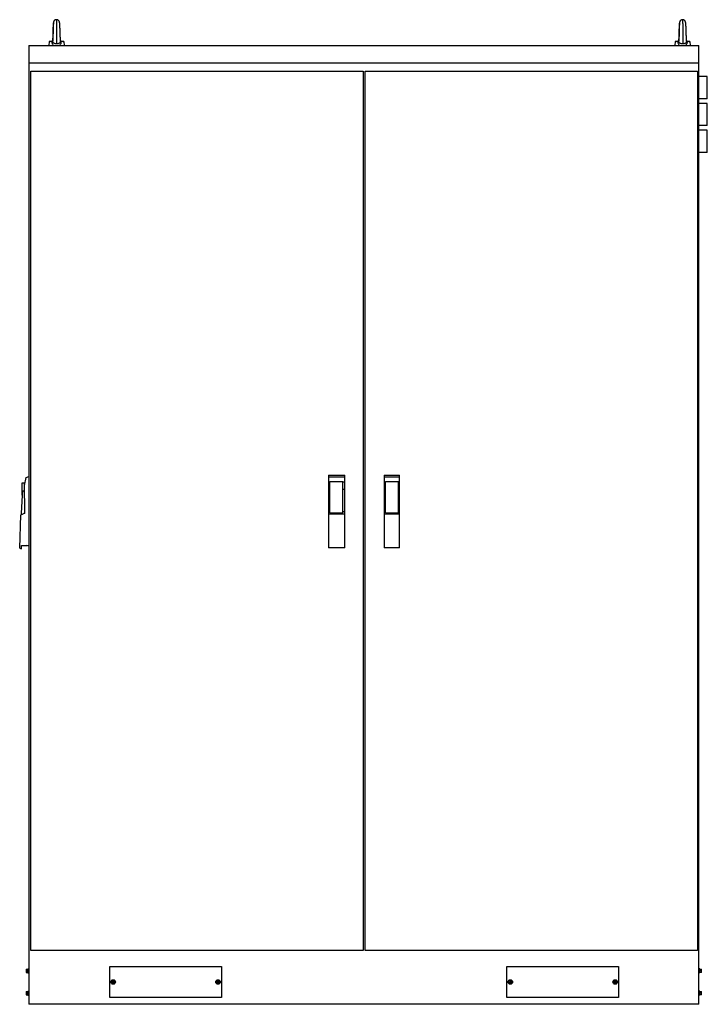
# Model space of a CAD drawing. Header units: millimetres. Extents: x 214 to 1755, y 245 to 2451.
import ezdxf

# ---------------------------------------------------------------- set-up
doc = ezdxf.new("R2010")
doc.units = ezdxf.units.MM
doc.header["$LTSCALE"] = 176.866381
doc.layers.get('0').update_dxf_attribs({"linetype": 'CONTINUOUS'})

msp = doc.modelspace()

# ---------------------------------------------------------------- linework, layer by layer
at = {"color": 7, "linetype": 'Continuous'}
for p, q in [((290.9, 2448.9), (290.7, 2448.6)), ((290.9, 2448.9), (290.9, 2448.9)), ((1693.9, 2448.9), (1693.7, 2448.6)), ((1693.9, 2448.9), (1693.9, 2448.9)), ((288.1, 2428.1), (288, 2426.7)), ((288, 2426.7), (288, 2425.3)), ((288.2, 2430.9), (288.1, 2429.9)), ((288.1, 2429.9), (288.1, 2429)), ((288.1, 2429), (288.1, 2428.1)), ((288.3, 2432.7), (288.2, 2431.8)), ((288.2, 2431.8), (288.2, 2430.9)), ((288.7, 2431.1), (288.6, 2427.4)), ((288.6, 2427.4), (288.6, 2425.8)), ((288.8, 2434.4), (288.7, 2431.1)), ((288.9, 2436.5), (288.8, 2434.4)), ((289, 2438.9), (288.9, 2437.9)), ((288.9, 2437.9), (288.9, 2436.5)), ((289.1, 2441.1), (289, 2440.6)), ((289, 2440.6), (289, 2439.8)), ((289, 2439.8), (289, 2438.9)), ((289.2, 2443.2), (289.1, 2442.8)), ((289.1, 2442.8), (289.1, 2442.4)), ((289.1, 2442.4), (289.1, 2442)), ((289.1, 2442), (289.1, 2441.6)), ((289.1, 2441.6), (289.1, 2441.1)), ((289.2, 2443.5), (289.2, 2443.2)), ((304.2, 2429.7), (304.1, 2430.8)), ((304.2, 2428.6), (304.2, 2429.7)), ((304.2, 2427.4), (304.2, 2428.6)), ((304.3, 2426.2), (304.2, 2427.4)), ((1691.1, 2428.1), (1691, 2426.7)), ((1691, 2426.7), (1691, 2425.3)), ((1691.2, 2430.9), (1691.1, 2429.9)), ((1691.1, 2429.9), (1691.1, 2429)), ((1691.1, 2429), (1691.1, 2428.1)), ((1691.3, 2432.7), (1691.2, 2431.8)), ((1691.2, 2431.8), (1691.2, 2430.9)), ((1691.7, 2431.1), (1691.6, 2427.4)), ((1691.6, 2427.4), (1691.6, 2425.8)), ((1691.8, 2434.4), (1691.7, 2431.1)), ((1691.9, 2436.5), (1691.8, 2434.4)), ((1692, 2438.9), (1691.9, 2437.9)), ((1691.9, 2437.9), (1691.9, 2436.5)), ((1692.1, 2441.1), (1692, 2440.6)), ((1692, 2440.6), (1692, 2439.8)), ((1692, 2439.8), (1692, 2438.9)), ((1692.2, 2443.2), (1692.1, 2442.8)), ((1692.1, 2442.8), (1692.1, 2442.4)), ((1692.1, 2442.4), (1692.1, 2442)), ((1692.1, 2442), (1692.1, 2441.6)), ((1692.1, 2441.6), (1692.1, 2441.1)), ((1692.2, 2443.5), (1692.2, 2443.2)), ((1707.2, 2429.7), (1707.1, 2430.8)), ((1707.2, 2428.6), (1707.2, 2429.7)), ((1707.2, 2427.4), (1707.2, 2428.6)), ((1707.3, 2426.2), (1707.2, 2427.4)), ((287.4, 2406.2), (287.3, 2405.1)), ((287.3, 2405.1), (287.3, 2404.2)), ((287.5, 2409.3), (287.4, 2407.5)), ((287.4, 2407.5), (287.4, 2406.2)), ((287.6, 2412.2), (287.5, 2409.3)), ((287.7, 2418.2), (287.6, 2415.3)), ((287.6, 2415.3), (287.6, 2412.2)), ((287.8, 2420.3), (287.7, 2418.2)), ((287.8, 2405.1), (287.7, 2404.5)), ((287.7, 2404.5), (287.7, 2403.9)), ((287.9, 2422.1), (287.8, 2420.3)), ((287.9, 2406.4), (287.8, 2405.8)), ((287.8, 2405.8), (287.8, 2405.1)), ((288, 2425.3), (287.9, 2423.9)), ((287.9, 2423.9), (287.9, 2422.1)), ((288, 2408.6), (287.9, 2407.9)), ((287.9, 2407.9), (287.9, 2407.1)), ((287.9, 2407.1), (287.9, 2406.4)), ((288.1, 2411), (288, 2410.2)), ((288, 2410.2), (288, 2409.4)), ((288, 2409.4), (288, 2408.6)), ((288.2, 2413.6), (288.1, 2412.7)), ((288.1, 2412.7), (288.1, 2411.8)), ((288.1, 2411.8), (288.1, 2411)), ((288.3, 2416.4), (288.2, 2415.4)), ((288.2, 2415.4), (288.2, 2414.5)), ((288.2, 2414.5), (288.2, 2413.6)), ((288.4, 2419.4), (288.3, 2418.4)), ((288.3, 2418.4), (288.3, 2417.4)), ((288.3, 2417.4), (288.3, 2416.4)), ((288.5, 2422.5), (288.4, 2421.5)), ((288.4, 2421.5), (288.4, 2420.4)), ((288.4, 2420.4), (288.4, 2419.4)), ((288.6, 2425.8), (288.5, 2424.2)), ((288.5, 2424.2), (288.5, 2422.5)), ((304.3, 2425), (304.3, 2426.2)), ((304.4, 2423.8), (304.3, 2425)), ((304.4, 2422.6), (304.4, 2423.8)), ((304.5, 2420.8), (304.4, 2422.6)), ((304.5, 2419.1), (304.5, 2420.8)), ((304.6, 2416.8), (304.5, 2419.1)), ((304.7, 2414.7), (304.6, 2416.8)), ((304.9, 2406.6), (304.9, 2408.1)), ((304.9, 2405.7), (304.9, 2406.6)), ((305, 2404.7), (304.9, 2405.7)), ((305, 2403.9), (305, 2404.7)), ((1690.4, 2406.2), (1690.3, 2405.1)), ((1690.3, 2405.1), (1690.3, 2404.2)), ((1690.5, 2409.3), (1690.4, 2407.5)), ((1690.4, 2407.5), (1690.4, 2406.2)), ((1690.6, 2412.2), (1690.5, 2409.3)), ((1690.7, 2418.2), (1690.6, 2415.3)), ((1690.6, 2415.3), (1690.6, 2412.2)), ((1690.8, 2420.3), (1690.7, 2418.2)), ((1690.8, 2405.1), (1690.7, 2404.5)), ((1690.9, 2422.1), (1690.8, 2420.3)), ((1690.9, 2406.4), (1690.8, 2405.8)), ((1690.8, 2405.8), (1690.8, 2405.1)), ((1691, 2425.3), (1690.9, 2423.9)), ((1690.9, 2423.9), (1690.9, 2422.1)), ((1691, 2408.6), (1690.9, 2407.9)), ((1690.9, 2407.9), (1690.9, 2407.1)), ((1690.9, 2407.1), (1690.9, 2406.4)), ((1691.1, 2411), (1691, 2410.2)), ((1691, 2410.2), (1691, 2409.4)), ((1691, 2409.4), (1691, 2408.6)), ((1691.2, 2413.6), (1691.1, 2412.7)), ((1691.1, 2412.7), (1691.1, 2411.8)), ((1691.1, 2411.8), (1691.1, 2411)), ((1691.3, 2416.4), (1691.2, 2415.4)), ((1691.2, 2415.4), (1691.2, 2414.5)), ((1691.2, 2414.5), (1691.2, 2413.6)), ((1691.4, 2419.4), (1691.3, 2418.4)), ((1691.3, 2418.4), (1691.3, 2417.4)), ((1691.3, 2417.4), (1691.3, 2416.4)), ((1691.5, 2422.5), (1691.4, 2421.5)), ((1691.4, 2421.5), (1691.4, 2420.4)), ((1691.4, 2420.4), (1691.4, 2419.4)), ((1691.6, 2425.8), (1691.5, 2424.2)), ((1691.5, 2424.2), (1691.5, 2422.5)), ((1707.3, 2425), (1707.3, 2426.2)), ((1707.4, 2423.8), (1707.3, 2425)), ((1707.4, 2422.6), (1707.4, 2423.8)), ((1707.5, 2420.8), (1707.4, 2422.6)), ((1707.5, 2419.1), (1707.5, 2420.8)), ((1707.6, 2416.8), (1707.5, 2419.1)), ((1707.7, 2414.7), (1707.6, 2416.8)), ((1707.9, 2406.6), (1707.9, 2408.1)), ((1707.9, 2405.7), (1707.9, 2406.6)), ((1708, 2404.7), (1707.9, 2405.7)), ((1708, 2403.9), (1708, 2404.7)), ((234.1, 2393.8), (234.1, 245.4)), ((234.1, 2393.8), (1735.6, 2393.8)), ((279.8, 2402.2), (278.9, 2393.8)), ((287.7, 2403.2), (280.8, 2402.8)), ((287.6, 2403), (287.6, 2403)), ((305, 2403.1), (305, 2403.9)), ((305, 2403.2), (311.4, 2402.8)), ((305, 2403.1), (305, 2403.1)), ((305, 2403.1), (305, 2403.1)), ((305, 2403.1), (305, 2403.1)), ((305, 2403), (305, 2403.1)), ((305, 2403), (305, 2403)), ((305.1, 2402.9), (305.1, 2402.9)), ((305.1, 2402.9), (305.1, 2402.9)), ((312.5, 2402.2), (313.3, 2393.8)), ((1682.8, 2402.2), (1681.9, 2393.8)), ((1690.7, 2403.2), (1683.8, 2402.8)), ((1690.6, 2403), (1690.6, 2403)), ((1690.7, 2403.6), (1690.7, 2403.1)), ((1708, 2403.1), (1708, 2403.9)), ((1708, 2403.2), (1714.4, 2402.8)), ((1708, 2403.1), (1708, 2403.1)), ((1708, 2403.1), (1708, 2403.1)), ((1708, 2403.1), (1708, 2403.1)), ((1708, 2403), (1708, 2403.1)), ((1708, 2403), (1708, 2403)), ((1708.1, 2402.9), (1708.1, 2402.9)), ((1708.1, 2402.9), (1708.1, 2402.9)), ((1715.5, 2402.2), (1716.3, 2393.8)), ((1735.6, 245.4), (1735.6, 2393.8)), ((1735.6, 2353.8), (234.1, 2353.8)), ((238.4, 365.8), (238.4, 2335.8)), ((238.4, 2335.8), (983.4, 2335.8)), ((983.4, 2335.8), (983.4, 365.8)), ((987.9, 365.8), (987.9, 2335.8)), ((987.9, 2335.8), (1732.9, 2335.8)), ((1732.9, 2335.8), (1732.9, 365.8)), ((1754.6, 2323.9), (1735.6, 2323.9)), ((1754.6, 2273.9), (1754.6, 2323.9)), ((1754.6, 2273.9), (1735.6, 2273.9)), ((1754.6, 2263.9), (1735.6, 2263.9)), ((1754.6, 2213.9), (1754.6, 2263.9)), ((1754.6, 2213.9), (1735.6, 2213.9)), ((1754.6, 2203.9), (1735.6, 2203.9)), ((1754.6, 2153.9), (1754.6, 2203.9)), ((1754.6, 2153.9), (1735.6, 2153.9)), ((218.2, 1412.8), (218.2, 1385.9)), ((224.8, 1412.8), (218.2, 1412.8)), ((224.8, 1407.6), (228.1, 1425.8)), ((224.9, 1345.3), (224.8, 1412.8)), ((228.1, 1425.8), (234.1, 1427.8)), ((905.9, 1430.9), (905.9, 1267.9)), ((905.9, 1430.9), (942.3, 1430.9)), ((905.9, 1427.5), (942.3, 1427.5)), ((908.7, 1415.3), (905.9, 1415.3)), ((908.7, 1346.4), (908.7, 1415.6)), ((937.8, 1415.6), (908.7, 1415.6)), ((937.8, 1346.4), (937.8, 1415.6)), ((942.3, 1415.3), (937.8, 1415.3)), ((942.3, 1267.9), (942.3, 1430.9)), ((1030.5, 1430.9), (1030.5, 1267.9)), ((1030.5, 1430.9), (1065.1, 1430.9)), ((1030.5, 1427.5), (1065.1, 1427.5)), ((1033.5, 1415.3), (1030.5, 1415.3)), ((1033.5, 1346.4), (1033.5, 1415.6)), ((1062.7, 1415.6), (1033.5, 1415.6)), ((1062.7, 1346.4), (1062.7, 1415.6)), ((1065.1, 1415.3), (1062.7, 1415.3)), ((1065.1, 1267.9), (1065.1, 1430.9)), ((219.8, 1395.9), (224.8, 1395.9)), ((905.9, 1399.2), (908.7, 1399.2)), ((937.8, 1399.2), (942.3, 1399.2)), ((1030.5, 1399.2), (1033.5, 1399.2)), ((1062.7, 1399.2), (1065.1, 1399.2)), ((219.1, 1385.9), (218.2, 1385.9)), ((905.9, 1349.4), (908.7, 1349.4)), ((908.7, 1346.4), (937.8, 1346.4)), ((937.8, 1349.4), (942.3, 1349.4)), ((1030.5, 1349.4), (1033.5, 1349.4)), ((1033.5, 1346.4), (1062.7, 1346.4)), ((1062.7, 1349.4), (1065.1, 1349.4)), ((213.7, 1267.1), (216.1, 1341.8)), ((905.9, 1344.4), (942.3, 1344.4)), ((1030.5, 1344.4), (1065.1, 1344.4)), ((218, 1266), (218, 1273.4)), ((218, 1273.4), (229.9, 1273.4)), ((905.9, 1268.6), (942.3, 1268.6)), ((942.3, 1267.9), (905.9, 1267.9)), ((1030.5, 1268.6), (1065.1, 1268.6)), ((1065.1, 1267.9), (1030.5, 1267.9)), ((983.4, 365.8), (238.4, 365.8)), ((1732.9, 365.8), (987.9, 365.8)), ((228.5, 324.2), (233.3, 324.2)), ((228.5, 324.2), (228.5, 316.6)), ((228.5, 320.4), (233.3, 320.4)), ((228.5, 316.6), (233.3, 316.6)), ((229.8, 324.2), (229.8, 316.6)), ((232, 324.8), (234.1, 324.8)), ((232, 324.8), (232, 324.2)), ((232, 316.6), (232, 316)), ((232, 316), (234.1, 316)), ((233.3, 325.4), (234.1, 325.4)), ((233.3, 315.4), (233.3, 325.4)), ((233.6, 320.7), (233.3, 320.7)), ((233.3, 315.4), (234.1, 315.4)), ((233.5, 320.7), (233.5, 320.1)), ((234.1, 320.8), (233.6, 320.7)), ((415.6, 330.4), (665.6, 330.4)), ((415.6, 260.4), (415.6, 330.4)), ((665.6, 330.4), (665.6, 260.4)), ((1305.6, 330.4), (1555.6, 330.4)), ((1305.6, 260.4), (1305.6, 330.4)), ((1555.6, 330.4), (1555.6, 260.4)), ((1736.6, 325.4), (1735.6, 325.4)), ((1736.6, 315.4), (1735.6, 315.4)), ((1736.6, 315.4), (1736.6, 325.4)), ((1737.9, 324.8), (1736.6, 324.8)), ((1737.9, 316), (1736.6, 316)), ((1737.9, 316), (1737.9, 324.8)), ((1737.9, 324.2), (1741.4, 324.2)), ((1741.4, 320.4), (1737.9, 320.4)), ((1741.4, 316.6), (1737.9, 316.6)), ((1741.4, 316.6), (1741.4, 324.2)), ((418.7, 295.4), (420.9, 299.2)), ((420.9, 291.6), (418.7, 295.4)), ((420.9, 299.2), (425.3, 299.2)), ((425.3, 291.6), (420.9, 291.6)), ((421.6, 297.4), (421.1, 296.9)), ((421.1, 296.9), (422.5, 295.4)), ((422.5, 295.4), (421.1, 293.9)), ((421.1, 293.9), (421.6, 293.3)), ((423.1, 296), (421.6, 297.4)), ((421.6, 293.3), (423.1, 294.8)), ((424.6, 297.4), (423.1, 296)), ((423.1, 294.8), (424.6, 293.3)), ((423.8, 295.4), (425.2, 296.9)), ((425.2, 293.9), (423.8, 295.4)), ((425.2, 296.9), (424.6, 297.4)), ((424.6, 293.3), (425.2, 293.9)), ((425.3, 299.2), (427.5, 295.4)), ((427.5, 295.4), (425.3, 291.6)), ((427.5, 295.7), (427.4, 295.7)), ((427.4, 295.1), (427.5, 295.1)), ((427.5, 295.3), (427.5, 295.3)), ((653.7, 295.4), (655.9, 299.2)), ((655.9, 291.6), (653.7, 295.4)), ((655.9, 299.2), (660.3, 299.2)), ((660.3, 291.6), (655.9, 291.6)), ((656.6, 297.4), (656.1, 296.9)), ((656.1, 296.9), (657.5, 295.4)), ((657.5, 295.4), (656.1, 293.9)), ((656.1, 293.9), (656.6, 293.3)), ((658.1, 296), (656.6, 297.4)), ((656.6, 293.3), (658.1, 294.8)), ((659.6, 297.4), (658.1, 296)), ((658.1, 294.8), (659.6, 293.3)), ((658.8, 295.4), (660.2, 296.9)), ((660.2, 293.9), (658.8, 295.4)), ((660.2, 296.9), (659.6, 297.4)), ((659.6, 293.3), (660.2, 293.9)), ((660.3, 299.2), (662.5, 295.4)), ((662.5, 295.4), (660.3, 291.6)), ((662.5, 295.7), (662.4, 295.7)), ((662.4, 295.1), (662.5, 295.1)), ((662.5, 295.3), (662.5, 295.3)), ((1308.7, 295.4), (1310.9, 299.2)), ((1310.9, 291.6), (1308.7, 295.4)), ((1310.9, 299.2), (1315.3, 299.2)), ((1315.3, 291.6), (1310.9, 291.6)), ((1311.6, 297.4), (1311.1, 296.9)), ((1311.1, 296.9), (1312.5, 295.4)), ((1312.5, 295.4), (1311.1, 293.9)), ((1311.1, 293.9), (1311.6, 293.3)), ((1313.1, 296), (1311.6, 297.4)), ((1311.6, 293.3), (1313.1, 294.8)), ((1314.6, 297.4), (1313.1, 296)), ((1313.1, 294.8), (1314.6, 293.3)), ((1313.8, 295.4), (1315.2, 296.9)), ((1315.2, 293.9), (1313.8, 295.4)), ((1315.2, 296.9), (1314.6, 297.4)), ((1314.6, 293.3), (1315.2, 293.9)), ((1315.3, 299.2), (1317.5, 295.4)), ((1317.5, 295.4), (1315.3, 291.6)), ((1317.5, 295.7), (1317.4, 295.7)), ((1317.4, 295.1), (1317.5, 295.1)), ((1317.5, 295.3), (1317.5, 295.3)), ((1543.7, 295.4), (1545.9, 299.2)), ((1545.9, 291.6), (1543.7, 295.4)), ((1545.9, 299.2), (1550.3, 299.2)), ((1550.3, 291.6), (1545.9, 291.6)), ((1546.6, 297.4), (1546.1, 296.9)), ((1546.1, 296.9), (1547.5, 295.4)), ((1547.5, 295.4), (1546.1, 293.9)), ((1546.1, 293.9), (1546.6, 293.3)), ((1548.1, 296), (1546.6, 297.4)), ((1546.6, 293.3), (1548.1, 294.8)), ((1549.6, 297.4), (1548.1, 296)), ((1548.1, 294.8), (1549.6, 293.3)), ((1548.8, 295.4), (1550.2, 296.9)), ((1550.2, 293.9), (1548.8, 295.4)), ((1550.2, 296.9), (1549.6, 297.4)), ((1549.6, 293.3), (1550.2, 293.9)), ((1550.3, 299.2), (1552.5, 295.4)), ((1552.5, 295.4), (1550.3, 291.6)), ((1552.5, 295.7), (1552.4, 295.7)), ((1552.4, 295.1), (1552.5, 295.1)), ((1552.5, 295.3), (1552.5, 295.3)), ((228.5, 274.2), (233.3, 274.2)), ((228.5, 274.2), (228.5, 266.6)), ((228.5, 270.4), (233.3, 270.4)), ((228.5, 266.6), (233.3, 266.6)), ((229.8, 274.2), (229.8, 266.6)), ((232, 274.8), (234.1, 274.8)), ((232, 274.8), (232, 274.2)), ((232, 266.6), (232, 266)), ((232, 266), (234.1, 266)), ((233.3, 275.4), (234.1, 275.4)), ((233.3, 265.4), (233.3, 275.4)), ((233.6, 270.7), (233.3, 270.7)), ((233.3, 265.4), (234.1, 265.4)), ((233.5, 270.7), (233.5, 270.1)), ((234.1, 270.8), (233.6, 270.7)), ((1736.6, 275.4), (1735.6, 275.4)), ((1736.6, 265.4), (1735.6, 265.4)), ((1736.6, 265.4), (1736.6, 275.4)), ((1737.9, 274.8), (1736.6, 274.8)), ((1737.9, 266), (1736.6, 266)), ((1737.9, 266), (1737.9, 274.8)), ((1737.9, 274.2), (1741.4, 274.2)), ((1741.4, 270.4), (1737.9, 270.4)), ((1741.4, 266.6), (1737.9, 266.6)), ((1741.4, 266.6), (1741.4, 274.2)), ((1735.6, 245.4), (234.1, 245.4)), ((665.6, 260.4), (415.6, 260.4)), ((1555.6, 260.4), (1305.6, 260.4))]:
    msp.add_line(p, q, dxfattribs=at)
for points in [[(290.9, 2448.9), (290.7, 2448.6), (290.5, 2448.3), (290.3, 2448), (290.1, 2447.7), (290, 2447.5), (289.9, 2447.2), (289.8, 2447), (289.7, 2446.7), (289.6, 2446.5), (289.5, 2446.3), (289.4, 2446.1), (289.4, 2445.9), (289.3, 2445.7), (289.3, 2445.5), (289.3, 2445.3), (289.2, 2445.1), (289.2, 2444.9), (289.2, 2444.8), (289.1, 2444.6), (289.1, 2444.4), (289.1, 2444.2), (289, 2444), (289, 2443.8), (289, 2443.6), (289, 2443.4), (288.9, 2443.2), (288.9, 2443), (288.9, 2442.8), (288.9, 2442.5), (288.9, 2442.3), (288.8, 2442), (288.8, 2441.8), (288.8, 2441.5), (288.8, 2441.2), (288.7, 2440.9), (288.7, 2440.6), (288.7, 2440.3), (288.7, 2440), (288.6, 2439.6), (288.6, 2439.3), (288.6, 2438.9), (288.6, 2438.6), (288.5, 2438.2), (288.5, 2437.8), (288.5, 2437.4), (288.5, 2437), (288.5, 2436.6), (288.4, 2436.2), (288.4, 2435.8), (288.4, 2435.4), (288.4, 2434.9), (288.3, 2434.5), (288.3, 2434), (288.3, 2433.6), (288.3, 2432.7)], [(290.7, 2448.6), (290.5, 2448.4), (290.4, 2448.1), (290.2, 2447.8), (290.1, 2447.6), (289.9, 2447.3), (289.8, 2447.1), (289.8, 2446.9), (289.7, 2446.7), (289.6, 2446.5), (289.6, 2446.3), (289.5, 2446.1), (289.5, 2445.9), (289.4, 2445.8), (289.4, 2445.6), (289.4, 2445.5), (289.4, 2445.3), (289.3, 2445.2), (289.3, 2445.1), (289.3, 2445), (289.3, 2444.9), (289.3, 2444.8), (289.3, 2444.6), (289.3, 2444.5), (289.2, 2444.4), (289.2, 2444.3), (289.2, 2444.2), (289.2, 2444.1), (289.2, 2443.9), (289.2, 2443.8), (289.2, 2443.5)], [(296.1, 2451.3), (295.8, 2451.3), (295.4, 2451.3), (294.9, 2451.2), (294.4, 2451.1), (293.9, 2450.9), (293.5, 2450.8), (293.1, 2450.6), (292.7, 2450.4), (292.3, 2450.1), (292, 2449.9), (291.7, 2449.7), (291.4, 2449.4), (291.2, 2449.2), (290.9, 2448.9)], [(304.1, 2430.8), (304.1, 2431.4), (304.1, 2431.9), (304, 2432.4), (304, 2432.9), (304, 2433.4), (304, 2433.9), (304, 2434.4), (303.9, 2434.8), (303.9, 2435.3), (303.9, 2435.7), (303.9, 2436.2), (303.8, 2436.6), (303.8, 2437), (303.8, 2437.4), (303.8, 2437.8), (303.8, 2438.2), (303.7, 2438.5), (303.7, 2438.9), (303.7, 2439.2), (303.7, 2439.5), (303.6, 2439.9), (303.6, 2440.2), (303.6, 2440.5), (303.6, 2440.8), (303.6, 2441.1), (303.5, 2441.4), (303.5, 2441.6), (303.5, 2441.9), (303.5, 2442.1), (303.4, 2442.4), (303.4, 2442.6), (303.4, 2442.9), (303.4, 2443.1), (303.3, 2443.3), (303.3, 2443.5), (303.3, 2443.7), (303.3, 2443.9), (303.2, 2444.1), (303.2, 2444.3), (303.2, 2444.5), (303.2, 2444.6), (303.1, 2444.8), (303.1, 2445), (303.1, 2445.2), (303, 2445.4), (303, 2445.5), (302.9, 2445.7), (302.9, 2445.9), (302.8, 2446.1), (302.8, 2446.4), (302.7, 2446.6), (302.6, 2446.8), (302.5, 2447.1), (302.4, 2447.3), (302.2, 2447.6), (302.1, 2447.9), (301.9, 2448.1), (301.7, 2448.4), (301.5, 2448.7), (301.3, 2449), (301, 2449.3), (300.7, 2449.6), (300.4, 2449.8), (300, 2450.1), (299.6, 2450.3), (299.2, 2450.6), (298.8, 2450.8), (298.3, 2450.9), (297.9, 2451.1), (297.4, 2451.2), (296.9, 2451.3), (296.4, 2451.3), (296.1, 2451.3)], [(1693.9, 2448.9), (1693.7, 2448.6), (1693.5, 2448.3), (1693.3, 2448), (1693.1, 2447.7), (1693, 2447.5), (1692.9, 2447.2), (1692.8, 2447), (1692.7, 2446.7), (1692.6, 2446.5), (1692.5, 2446.3), (1692.4, 2446.1), (1692.4, 2445.9), (1692.3, 2445.7), (1692.3, 2445.5), (1692.3, 2445.3), (1692.2, 2445.1), (1692.2, 2444.9), (1692.2, 2444.8), (1692.1, 2444.6), (1692.1, 2444.4), (1692.1, 2444.2), (1692, 2444), (1692, 2443.8), (1692, 2443.6), (1692, 2443.4), (1691.9, 2443.2), (1691.9, 2443), (1691.9, 2442.8), (1691.9, 2442.5), (1691.9, 2442.3), (1691.8, 2442), (1691.8, 2441.8), (1691.8, 2441.5), (1691.8, 2441.2), (1691.7, 2440.9), (1691.7, 2440.6), (1691.7, 2440.3), (1691.7, 2440), (1691.6, 2439.6), (1691.6, 2439.3), (1691.6, 2438.9), (1691.6, 2438.6), (1691.5, 2438.2), (1691.5, 2437.8), (1691.5, 2437.4), (1691.5, 2437), (1691.5, 2436.6), (1691.4, 2436.2), (1691.4, 2435.8), (1691.4, 2435.4), (1691.4, 2434.9), (1691.3, 2434.5), (1691.3, 2434), (1691.3, 2433.6), (1691.3, 2432.7)], [(1693.7, 2448.6), (1693.5, 2448.4), (1693.4, 2448.1), (1693.2, 2447.8), (1693.1, 2447.6), (1692.9, 2447.3), (1692.8, 2447.1), (1692.8, 2446.9), (1692.7, 2446.7), (1692.6, 2446.5), (1692.6, 2446.3), (1692.5, 2446.1), (1692.5, 2445.9), (1692.4, 2445.8), (1692.4, 2445.6), (1692.4, 2445.5), (1692.4, 2445.3), (1692.3, 2445.2), (1692.3, 2445.1), (1692.3, 2445), (1692.3, 2444.9), (1692.3, 2444.8), (1692.3, 2444.6), (1692.3, 2444.5), (1692.2, 2444.4), (1692.2, 2444.3), (1692.2, 2444.2), (1692.2, 2444.1), (1692.2, 2443.9), (1692.2, 2443.8), (1692.2, 2443.5)], [(1699.1, 2451.3), (1698.8, 2451.3), (1698.4, 2451.3), (1697.9, 2451.2), (1697.4, 2451.1), (1696.9, 2450.9), (1696.5, 2450.8), (1696.1, 2450.6), (1695.7, 2450.4), (1695.3, 2450.1), (1695, 2449.9), (1694.7, 2449.7), (1694.4, 2449.4), (1694.2, 2449.2), (1693.9, 2448.9)], [(1707.1, 2430.8), (1707.1, 2431.4), (1707.1, 2431.9), (1707, 2432.4), (1707, 2432.9), (1707, 2433.4), (1707, 2433.9), (1707, 2434.4), (1706.9, 2434.8), (1706.9, 2435.3), (1706.9, 2435.7), (1706.9, 2436.2), (1706.8, 2436.6), (1706.8, 2437), (1706.8, 2437.4), (1706.8, 2437.8), (1706.8, 2438.2), (1706.7, 2438.5), (1706.7, 2438.9), (1706.7, 2439.2), (1706.7, 2439.5), (1706.6, 2439.9), (1706.6, 2440.2), (1706.6, 2440.5), (1706.6, 2440.8), (1706.6, 2441.1), (1706.5, 2441.4), (1706.5, 2441.6), (1706.5, 2441.9), (1706.5, 2442.1), (1706.4, 2442.4), (1706.4, 2442.6), (1706.4, 2442.9), (1706.4, 2443.1), (1706.3, 2443.3), (1706.3, 2443.5), (1706.3, 2443.7), (1706.3, 2443.9), (1706.2, 2444.1), (1706.2, 2444.3), (1706.2, 2444.5), (1706.2, 2444.6), (1706.1, 2444.8), (1706.1, 2445), (1706.1, 2445.2), (1706, 2445.4), (1706, 2445.5), (1705.9, 2445.7), (1705.9, 2445.9), (1705.8, 2446.1), (1705.8, 2446.4), (1705.7, 2446.6), (1705.6, 2446.8), (1705.5, 2447.1), (1705.4, 2447.3), (1705.2, 2447.6), (1705.1, 2447.9), (1704.9, 2448.1), (1704.7, 2448.4), (1704.5, 2448.7), (1704.3, 2449), (1704, 2449.3), (1703.7, 2449.6), (1703.4, 2449.8), (1703, 2450.1), (1702.6, 2450.3), (1702.2, 2450.6), (1701.8, 2450.8), (1701.3, 2450.9), (1700.9, 2451.1), (1700.4, 2451.2), (1699.9, 2451.3), (1699.4, 2451.3), (1699.1, 2451.3)], [(304.9, 2408.1), (304.8, 2410.5), (304.8, 2410.9), (304.8, 2411.4), (304.7, 2411.8), (304.7, 2412.3), (304.7, 2412.7), (304.7, 2414.7)], [(1690.7, 2404.5), (1690.7, 2403.9), (1690.7, 2403.6)], [(1707.9, 2408.1), (1707.8, 2410.5), (1707.8, 2410.9), (1707.8, 2411.4), (1707.7, 2411.8), (1707.7, 2412.3), (1707.7, 2412.7), (1707.7, 2414.7)], [(287.3, 2404.2), (287.3, 2403.3), (287.3, 2403.2)], [(287.6, 2403), (287.6, 2403), (287.6, 2402.9), (287.6, 2402.9), (287.6, 2402.9), (287.5, 2402.9), (287.5, 2402.9), (287.5, 2402.9)], [(287.7, 2403.1), (287.7, 2403.1), (287.6, 2403), (287.6, 2403), (287.6, 2403)], [(287.7, 2403.9), (287.7, 2403.3), (287.7, 2403.1)], [(305, 2403), (305, 2403.1), (305, 2403.1), (305, 2403.1)], [(305.1, 2402.9), (305.1, 2402.9), (305.1, 2402.9), (305.1, 2402.9), (305.1, 2402.9), (305.1, 2403), (305, 2403), (305, 2403)], [(1690.3, 2404.2), (1690.3, 2403.3), (1690.3, 2403.2)], [(1690.6, 2403), (1690.6, 2403), (1690.6, 2402.9), (1690.6, 2402.9), (1690.6, 2402.9), (1690.5, 2402.9), (1690.5, 2402.9), (1690.5, 2402.9)], [(1690.7, 2403.1), (1690.7, 2403.1), (1690.6, 2403), (1690.6, 2403), (1690.6, 2403)], [(1708, 2403), (1708, 2403.1), (1708, 2403.1), (1708, 2403.1)], [(1708.1, 2402.9), (1708.1, 2402.9), (1708.1, 2402.9), (1708.1, 2402.9), (1708.1, 2402.9), (1708.1, 2403), (1708, 2403), (1708, 2403)]]:
    msp.add_lwpolyline(points, dxfattribs=at)
for centre in [(423.1, 295.4), (658.1, 295.4), (1313.1, 295.4), (1548.1, 295.4)]:
    msp.add_circle(centre, 5, dxfattribs=at)
for centre, radius, start, end in [((288, 2401.2), 1.77, 103.7115, 104.6259), ((287.9, 2401.6), 1.33, 104.6009, 106.1552), ((286.3, 2403.3), 1.41, 342.528, 347.0422), ((286.3, 2403.3), 1.38, 341.8015, 342.5145), ((286.4, 2403.3), 1.35, 338.2934, 341.8124), ((286.3, 2403.3), 1.44, 347.0346, 351.8569), ((306.4, 2403.2), 1.4, 185.1926, 188.3616), ((304, 2402.7), 1.06, 22.5129, 24.2539), ((306.4, 2403.2), 1.39, 188.3614, 189.0867), ((306.4, 2403.2), 1.39, 189.0864, 190.2258), ((306.4, 2403.2), 1.37, 190.2146, 194.8805), ((304.6, 2401), 2.01, 76.1631, 76.9641), ((1691, 2401.2), 1.77, 103.7115, 104.6259), ((1690.9, 2401.6), 1.33, 104.6009, 106.1552), ((1689.3, 2403.3), 1.41, 342.528, 347.0422), ((1689.3, 2403.3), 1.38, 341.8015, 342.5145), ((1689.4, 2403.3), 1.35, 338.2934, 341.8124), ((1689.3, 2403.3), 1.44, 347.0346, 351.8569), ((1709.4, 2403.2), 1.4, 185.1926, 188.3616), ((1707, 2402.7), 1.06, 22.5129, 24.2539), ((1709.4, 2403.2), 1.39, 188.3614, 189.0867), ((1709.4, 2403.2), 1.39, 189.0864, 190.2258), ((1709.4, 2403.2), 1.37, 190.2146, 194.8805), ((1707.6, 2401), 2.01, 76.1631, 76.9641), ((1588.8, 1296.7), 1372.6, 175.8558, 178.0975), ((237.2, 1301.5), 45.5, 105.7475, 109.7823), ((218, 1275.3), 9.28, 242.347, 270.0533), ((225.6, 1249.9), 23.9, 69.0323, 79.5769), ((423.1, 295.4), 4.38, 120.8259, 179.1741), ((423.1, 295.4), 4.38, 180.8259, 239.1741), ((423.1, 295.4), 4.38, 60.8259, 119.1741), ((423.1, 295.4), 4.38, 240.8259, 299.1741), ((423.1, 295.4), 4.38, 4.3148, 59.1741), ((423.1, 295.4), 4.38, 300.8259, 358.6707), ((658.1, 295.4), 4.38, 120.8259, 179.1741), ((658.1, 295.4), 4.38, 180.8259, 239.1741), ((658.1, 295.4), 4.38, 60.8259, 119.1741), ((658.1, 295.4), 4.38, 240.8259, 299.1741), ((658.1, 295.4), 4.38, 4.3148, 59.1741), ((658.1, 295.4), 4.38, 300.8259, 358.6707), ((1313.1, 295.4), 4.38, 120.8259, 179.1741), ((1313.1, 295.4), 4.38, 180.8259, 239.1741), ((1313.1, 295.4), 4.38, 60.8259, 119.1741), ((1313.1, 295.4), 4.38, 240.8259, 299.1741), ((1313.1, 295.4), 4.38, 4.3148, 59.1741), ((1313.1, 295.4), 4.38, 300.8259, 358.6707), ((1548.1, 295.4), 4.38, 120.8259, 179.1741), ((1548.1, 295.4), 4.38, 180.8259, 239.1741), ((1548.1, 295.4), 4.38, 60.8259, 119.1741), ((1548.1, 295.4), 4.38, 240.8259, 299.1741), ((1548.1, 295.4), 4.38, 4.3148, 59.1741), ((1548.1, 295.4), 4.38, 300.8259, 358.6707)]:
    msp.add_arc(centre, radius, start, end, dxfattribs=at)
for centre, start_param, end_param in [((232.1, 320.4), 1.488443, 1.520757), ((235.9, 320.4), 7.922638, 7.955001), ((232.1, 270.4), 1.488443, 1.520757), ((235.9, 270.4), 7.922638, 7.955001)]:
    msp.add_ellipse(centre, major_axis=(24.8, 4.4), ratio=0.004455, start_param=start_param, end_param=end_param, dxfattribs=at)
for points, knots in [([(296.1, 2451.3), (296.2, 2451.3), (296.2, 2451.3), (296.2, 2451.2), (296.2, 2451.1), (296.2, 2450.9), (296.2, 2450.7), (296.2, 2450.4), (296.3, 2449.8), (296.3, 2449.1), (296.3, 2448.1), (296.3, 2447), (296.4, 2445.7), (296.4, 2444.3), (296.4, 2442.2), (296.5, 2439.2), (296.5, 2435.3), (296.5, 2431), (296.5, 2426.6), (296.5, 2420.5), (296.5, 2413), (296.5, 2404.7), (296.4, 2399.5), (296.4, 2397.2)], [0, 0, 0, 0, 0.000508, 0.001796, 0.0039, 0.006815, 0.010535, 0.015052, 0.02644, 0.040905, 0.058373, 0.078767, 0.102013, 0.128035, 0.156724, 0.221342, 0.294272, 0.373605, 0.456884, 0.541823, 0.71174, 0.87038, 1, 1, 1, 1]), ([(1699.1, 2451.3), (1699.2, 2451.3), (1699.2, 2451.3), (1699.2, 2451.2), (1699.2, 2451.1), (1699.2, 2450.9), (1699.2, 2450.7), (1699.2, 2450.4), (1699.3, 2449.8), (1699.3, 2449.1), (1699.3, 2448.1), (1699.3, 2447), (1699.4, 2445.7), (1699.4, 2444.3), (1699.4, 2442.2), (1699.5, 2439.2), (1699.5, 2435.3), (1699.5, 2431), (1699.5, 2426.6), (1699.5, 2420.5), (1699.5, 2413), (1699.5, 2404.7), (1699.4, 2399.5), (1699.4, 2397.2)], [0, 0, 0, 0, 0.000508, 0.001796, 0.0039, 0.006815, 0.010535, 0.015052, 0.02644, 0.040905, 0.058373, 0.078767, 0.102013, 0.128035, 0.156724, 0.221342, 0.294272, 0.373605, 0.456884, 0.541823, 0.71174, 0.87038, 1, 1, 1, 1]), ([(280.8, 2402.8), (280.8, 2402.8), (280.6, 2402.8), (280.4, 2402.8), (280.2, 2402.7), (279.9, 2402.6), (279.8, 2402.3), (279.8, 2402.2)], [0, 0, 0, 0, 0.182358, 0.323239, 0.46844, 0.657433, 1, 1, 1, 1]), ([(285.6, 2402.4), (285.1, 2402.4), (284.3, 2402.4), (283.2, 2402.3), (282.2, 2402.3), (281.4, 2402.3), (280.8, 2402.3), (280.4, 2402.3), (280.2, 2402.3), (280, 2402.2), (279.9, 2402.2), (279.8, 2402.2), (279.8, 2402.2), (279.8, 2402.2)], [0, 0, 0, 0, 0.222171, 0.420502, 0.592446, 0.736075, 0.849736, 0.894885, 0.93208, 0.961209, 0.9822, 0.995051, 1, 1, 1, 1]), ([(280.8, 2402.8), (281.5, 2402.8), (283.2, 2402.9), (284.9, 2402.9), (285.9, 2402.9)], [0, 0, 0, 0, 0.37542, 1, 1, 1, 1]), ([(285.6, 2402.4), (285.6, 2402.5), (285.6, 2402.7), (285.8, 2402.9), (285.9, 2402.9)], [0, 0, 0, 0, 0.569427, 1, 1, 1, 1]), ([(285.6, 2402.4), (285.6, 2401.4), (285.7, 2399.6), (286.6, 2397.2), (287.9, 2395.2), (289.1, 2394.2), (289.7, 2393.8)], [0, 0, 0, 0, 0.28596, 0.545191, 0.778612, 1, 1, 1, 1]), ([(285.6, 2402.4), (285.7, 2402.4), (286.2, 2402.4), (286.7, 2402.4), (287, 2402.3)], [0, 0, 0, 0, 0.291709, 1, 1, 1, 1]), ([(287.5, 2402.9), (287.4, 2402.9), (286.9, 2402.9), (286.3, 2402.9), (285.9, 2402.9)], [0, 0, 0, 0, 0.208158, 1, 1, 1, 1]), ([(287, 2402.3), (287, 2402.5), (287.1, 2402.8), (287.4, 2402.9), (287.5, 2402.9)], [0, 0, 0, 0, 0.52238, 1, 1, 1, 1]), ([(287.6, 2402.8), (287.6, 2402.7), (287.5, 2402.6), (287.3, 2402.4), (287.1, 2402.3), (287, 2402.3)], [0, 0, 0, 0, 0.258361, 0.622377, 1, 1, 1, 1]), ([(287.5, 2402.9), (287.5, 2402.9), (287.5, 2402.9), (287.5, 2402.9), (287.5, 2402.9)], [0, 0, 0, 0, 0.500793, 1, 1, 1, 1]), ([(287.5, 2402.9), (287.5, 2402.9), (287.5, 2402.9), (287.5, 2402.9), (287.5, 2402.9)], [0, 0, 0, 0, 0.484201, 1, 1, 1, 1]), ([(287.6, 2403), (287.6, 2403), (287.6, 2403), (287.6, 2403), (287.6, 2403)], [0, 0, 0, 0, 0.507396, 1, 1, 1, 1]), ([(296.4, 2397.2), (295.3, 2397.2), (293.7, 2397.4), (291.7, 2397.9), (290.3, 2398.5), (289.1, 2399.3), (288.3, 2400.3), (287.8, 2401.6), (287.7, 2402.6), (287.7, 2403.1)], [0, 0, 0, 0, 0.273152, 0.406895, 0.532874, 0.64825, 0.756537, 0.869124, 1, 1, 1, 1]), ([(287.7, 2403.1), (287.7, 2403.1), (287.7, 2403.1), (287.7, 2403.1), (287.7, 2403.1)], [0, 0, 0, 0, 0.747358, 1, 1, 1, 1]), ([(305, 2403.1), (305, 2402.6), (304.9, 2401.6), (304.4, 2400.3), (303.6, 2399.3), (302.4, 2398.5), (301.1, 2397.9), (299.1, 2397.3), (297.5, 2397.2), (296.4, 2397.2)], [0, 0, 0, 0, 0.131709, 0.244698, 0.352816, 0.467595, 0.593223, 0.726666, 1, 1, 1, 1]), ([(303, 2393.8), (303.6, 2394.2), (304.7, 2395.2), (306.1, 2397.2), (306.9, 2399.6), (307, 2401.4), (307, 2402.4)], [0, 0, 0, 0, 0.220466, 0.453539, 0.712947, 1, 1, 1, 1]), ([(305.6, 2402.3), (305.5, 2402.3), (305.2, 2402.5), (305.1, 2402.7), (305, 2402.9)], [0, 0, 0, 0, 0.487638, 1, 1, 1, 1]), ([(305.6, 2402.3), (305.6, 2402.5), (305.5, 2402.8), (305.3, 2402.9), (305.1, 2402.9)], [0, 0, 0, 0, 0.520071, 1, 1, 1, 1]), ([(306.6, 2402.9), (306.5, 2402.9), (306, 2402.9), (305.5, 2402.9), (305.1, 2402.9)], [0, 0, 0, 0, 0.294437, 1, 1, 1, 1]), ([(305.6, 2402.3), (305.7, 2402.3), (306.2, 2402.4), (306.6, 2402.4), (307, 2402.4)], [0, 0, 0, 0, 0.206553, 1, 1, 1, 1]), ([(306.6, 2402.9), (306.7, 2402.9), (306.9, 2402.7), (307, 2402.5), (307, 2402.4)], [0, 0, 0, 0, 0.435041, 1, 1, 1, 1]), ([(306.6, 2402.9), (307.6, 2402.9), (309.2, 2402.9), (310.8, 2402.8), (311.4, 2402.8)], [0, 0, 0, 0, 0.622799, 1, 1, 1, 1]), ([(312.5, 2402.2), (312.5, 2402.2), (312.4, 2402.2), (312.4, 2402.2), (312.3, 2402.2), (312.1, 2402.3), (311.9, 2402.3), (311.5, 2402.3), (311, 2402.3), (310.2, 2402.3), (309.3, 2402.3), (308.2, 2402.4), (307.4, 2402.4), (307, 2402.4)], [0, 0, 0, 0, 0.004972, 0.01779, 0.038717, 0.067759, 0.104838, 0.149861, 0.263263, 0.40669, 0.578597, 0.777176, 1, 1, 1, 1]), ([(312.5, 2402.2), (312.5, 2402.3), (312.3, 2402.6), (312.1, 2402.7), (311.9, 2402.8), (311.7, 2402.8), (311.5, 2402.8), (311.4, 2402.8)], [0, 0, 0, 0, 0.343109, 0.531727, 0.676834, 0.817687, 1, 1, 1, 1]), ([(1683.8, 2402.8), (1683.8, 2402.8), (1683.6, 2402.8), (1683.4, 2402.8), (1683.2, 2402.7), (1682.9, 2402.6), (1682.8, 2402.3), (1682.8, 2402.2)], [0, 0, 0, 0, 0.182358, 0.323239, 0.46844, 0.657433, 1, 1, 1, 1]), ([(1688.6, 2402.4), (1688.1, 2402.4), (1687.3, 2402.4), (1686.2, 2402.3), (1685.2, 2402.3), (1684.4, 2402.3), (1683.8, 2402.3), (1683.4, 2402.3), (1683.2, 2402.3), (1683, 2402.2), (1682.9, 2402.2), (1682.8, 2402.2), (1682.8, 2402.2), (1682.8, 2402.2)], [0, 0, 0, 0, 0.222171, 0.420502, 0.592446, 0.736075, 0.849736, 0.894885, 0.93208, 0.961209, 0.9822, 0.995051, 1, 1, 1, 1]), ([(1683.8, 2402.8), (1684.5, 2402.8), (1686.2, 2402.9), (1687.9, 2402.9), (1688.9, 2402.9)], [0, 0, 0, 0, 0.37542, 1, 1, 1, 1]), ([(1688.6, 2402.4), (1688.6, 2402.5), (1688.6, 2402.7), (1688.8, 2402.9), (1688.9, 2402.9)], [0, 0, 0, 0, 0.569427, 1, 1, 1, 1]), ([(1688.6, 2402.4), (1688.6, 2401.4), (1688.7, 2399.6), (1689.6, 2397.2), (1690.9, 2395.2), (1692.1, 2394.2), (1692.7, 2393.8)], [0, 0, 0, 0, 0.28596, 0.545191, 0.778612, 1, 1, 1, 1]), ([(1688.6, 2402.4), (1688.7, 2402.4), (1689.2, 2402.4), (1689.7, 2402.4), (1690, 2402.3)], [0, 0, 0, 0, 0.291709, 1, 1, 1, 1]), ([(1690.5, 2402.9), (1690.4, 2402.9), (1689.9, 2402.9), (1689.3, 2402.9), (1688.9, 2402.9)], [0, 0, 0, 0, 0.208158, 1, 1, 1, 1]), ([(1690, 2402.3), (1690, 2402.5), (1690.1, 2402.8), (1690.4, 2402.9), (1690.5, 2402.9)], [0, 0, 0, 0, 0.52238, 1, 1, 1, 1]), ([(1690.6, 2402.8), (1690.6, 2402.7), (1690.5, 2402.6), (1690.3, 2402.4), (1690.1, 2402.3), (1690, 2402.3)], [0, 0, 0, 0, 0.258361, 0.622377, 1, 1, 1, 1]), ([(1690.5, 2402.9), (1690.5, 2402.9), (1690.5, 2402.9), (1690.5, 2402.9), (1690.5, 2402.9)], [0, 0, 0, 0, 0.500793, 1, 1, 1, 1]), ([(1690.5, 2402.9), (1690.5, 2402.9), (1690.5, 2402.9), (1690.5, 2402.9), (1690.5, 2402.9)], [0, 0, 0, 0, 0.484201, 1, 1, 1, 1]), ([(1690.6, 2403), (1690.6, 2403), (1690.6, 2403), (1690.6, 2403), (1690.6, 2403)], [0, 0, 0, 0, 0.507396, 1, 1, 1, 1]), ([(1699.4, 2397.2), (1698.3, 2397.2), (1696.7, 2397.4), (1694.7, 2397.9), (1693.3, 2398.5), (1692.1, 2399.3), (1691.3, 2400.3), (1690.8, 2401.6), (1690.7, 2402.6), (1690.7, 2403.1)], [0, 0, 0, 0, 0.273152, 0.406895, 0.532874, 0.64825, 0.756537, 0.869124, 1, 1, 1, 1]), ([(1690.7, 2403.1), (1690.7, 2403.1), (1690.7, 2403.1), (1690.7, 2403.1), (1690.7, 2403.1)], [0, 0, 0, 0, 0.747358, 1, 1, 1, 1]), ([(1708, 2403.1), (1708, 2402.6), (1707.9, 2401.6), (1707.4, 2400.3), (1706.6, 2399.3), (1705.4, 2398.5), (1704.1, 2397.9), (1702.1, 2397.3), (1700.5, 2397.2), (1699.4, 2397.2)], [0, 0, 0, 0, 0.131709, 0.244698, 0.352816, 0.467595, 0.593223, 0.726666, 1, 1, 1, 1]), ([(1706, 2393.8), (1706.6, 2394.2), (1707.7, 2395.2), (1709.1, 2397.2), (1709.9, 2399.6), (1710, 2401.4), (1710, 2402.4)], [0, 0, 0, 0, 0.220466, 0.453539, 0.712947, 1, 1, 1, 1]), ([(1708.6, 2402.3), (1708.5, 2402.3), (1708.2, 2402.5), (1708.1, 2402.7), (1708, 2402.9)], [0, 0, 0, 0, 0.487638, 1, 1, 1, 1]), ([(1708.6, 2402.3), (1708.6, 2402.5), (1708.5, 2402.8), (1708.3, 2402.9), (1708.1, 2402.9)], [0, 0, 0, 0, 0.520071, 1, 1, 1, 1]), ([(1709.6, 2402.9), (1709.5, 2402.9), (1709, 2402.9), (1708.5, 2402.9), (1708.1, 2402.9)], [0, 0, 0, 0, 0.294437, 1, 1, 1, 1]), ([(1708.6, 2402.3), (1708.7, 2402.3), (1709.2, 2402.4), (1709.6, 2402.4), (1710, 2402.4)], [0, 0, 0, 0, 0.206553, 1, 1, 1, 1]), ([(1709.6, 2402.9), (1709.7, 2402.9), (1709.9, 2402.7), (1710, 2402.5), (1710, 2402.4)], [0, 0, 0, 0, 0.435041, 1, 1, 1, 1]), ([(1709.6, 2402.9), (1710.6, 2402.9), (1712.2, 2402.9), (1713.8, 2402.8), (1714.4, 2402.8)], [0, 0, 0, 0, 0.622799, 1, 1, 1, 1]), ([(1715.5, 2402.2), (1715.5, 2402.2), (1715.4, 2402.2), (1715.4, 2402.2), (1715.3, 2402.2), (1715.1, 2402.3), (1714.9, 2402.3), (1714.5, 2402.3), (1714, 2402.3), (1713.2, 2402.3), (1712.3, 2402.3), (1711.2, 2402.4), (1710.4, 2402.4), (1710, 2402.4)], [0, 0, 0, 0, 0.004972, 0.01779, 0.038717, 0.067759, 0.104838, 0.149861, 0.263263, 0.40669, 0.578597, 0.777176, 1, 1, 1, 1]), ([(1715.5, 2402.2), (1715.5, 2402.3), (1715.3, 2402.6), (1715.1, 2402.7), (1714.9, 2402.8), (1714.7, 2402.8), (1714.5, 2402.8), (1714.4, 2402.8)], [0, 0, 0, 0, 0.343109, 0.531727, 0.676834, 0.817687, 1, 1, 1, 1]), ([(216.1, 1341.8), (216.7, 1342.1), (218.6, 1343.1), (220.5, 1343.9), (221.8, 1344.3)], [0, 0, 0, 0, 0.351086, 1, 1, 1, 1])]:
    msp.add_open_spline(points, degree=3, knots=knots, dxfattribs=at)
for points in [[(287.7, 2403.1), (287.7, 2403.1), (287.7, 2403), (287.6, 2403)], [(1690.7, 2403.1), (1690.7, 2403.1), (1690.7, 2403), (1690.6, 2403)]]:
    msp.add_open_spline(points, degree=3, dxfattribs=at)

doc.saveas('drawing.dxf')
